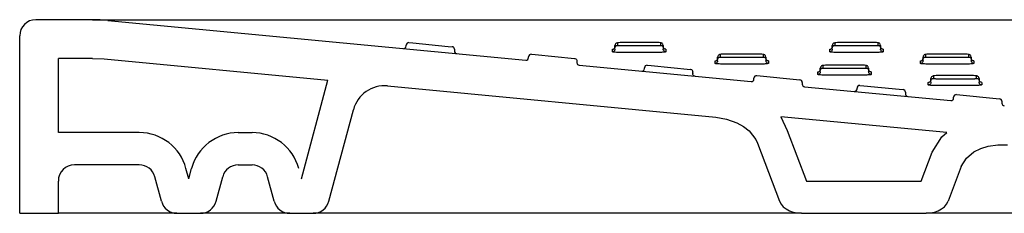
# Model space of a CAD drawing. Header units: millimetres. Extents: x 0 to 0.8, y 0 to 0.06.
# Tile 1 of 4: x 0 to 0.306, y 0 to 0.06. Entities that reach past the tile are written whole.
import ezdxf

# ---------------------------------------------------------------- set-up
doc = ezdxf.new("R2010")
doc.units = ezdxf.units.MM
doc.layers.add('BLOCKS', color=3, linetype='Continuous')

msp = doc.modelspace()

# ---------------------------------------------------------------- linework, layer by layer
at = {"layer": 'BLOCKS', "linetype": 'Continuous'}
for p, q in [((0.02263, 0.06), (0.005, 0.06)), ((0.02263, 0.06), (0.02784, 0.06)), ((0.02736, 0.05978), (0.15712, 0.04746)), ((0.02784, 0.06), (0.4, 0.06)), ((0, 0), (0, 0.055)), ((0.12, 0.05186), (0.12, 0.05211)), ((0.12088, 0.05291), (0.12208, 0.0528)), ((0.12208, 0.0528), (0.13308, 0.05175)), ((0.18484, 0.05096), (0.18484, 0.052)), ((0.19784, 0.05291), (0.18684, 0.05291)), ((0.19984, 0.052), (0.19984, 0.05085)), ((0.25232, 0.05096), (0.25232, 0.052)), ((0.26532, 0.05291), (0.25432, 0.05291)), ((0.26732, 0.052), (0.26732, 0.05085)), ((0.13308, 0.05175), (0.13428, 0.05164)), ((0.135, 0.05084), (0.135, 0.05029)), ((0.15888, 0.0493), (0.16008, 0.04919)), ((0.16008, 0.04919), (0.17228, 0.04803)), ((0.22972, 0.0493), (0.21872, 0.0493)), ((0.29348, 0.0493), (0.28248, 0.0493)), ((0.02263, 0.048), (0.012, 0.048)), ((0.012, 0.025), (0.012, 0.048)), ((0.02263, 0.048), (0.02622, 0.04783)), ((0.02622, 0.04783), (0.0957, 0.04124)), ((0.158, 0.04826), (0.158, 0.04851)), ((0.173, 0.04716), (0.173, 0.04668)), ((0.17372, 0.04588), (0.22712, 0.04082)), ((0.19488, 0.04589), (0.19608, 0.04577)), ((0.21672, 0.04735), (0.21672, 0.0484)), ((0.23172, 0.0484), (0.23172, 0.04724)), ((0.2616, 0.04589), (0.2506, 0.04589)), ((0.28048, 0.04735), (0.28048, 0.0484)), ((0.29548, 0.0484), (0.29548, 0.04724)), ((0.194, 0.04484), (0.194, 0.04509)), ((0.19608, 0.04577), (0.20828, 0.04461)), ((0.209, 0.04382), (0.209, 0.04374)), ((0.209, 0.04334), (0.209, 0.04374)), ((0.209, 0.04334), (0.209, 0.04326)), ((0.2486, 0.04393), (0.2486, 0.04498)), ((0.2636, 0.04498), (0.2636, 0.04383)), ((0.0875, 0.01065), (0.0957, 0.04124)), ((0.228, 0.04161), (0.228, 0.04186)), ((0.22888, 0.04266), (0.24228, 0.04139)), ((0.243, 0.04059), (0.243, 0.04004)), ((0.28293, 0.04071), (0.28293, 0.04175)), ((0.29593, 0.04266), (0.28493, 0.04266)), ((0.29793, 0.04175), (0.29793, 0.0406)), ((0.11421, 0.03948), (0.21615, 0.0298)), ((0.24372, 0.03924), (0.28912, 0.03493)), ((0.26, 0.03857), (0.26, 0.03882)), ((0.26088, 0.03962), (0.26208, 0.03951)), ((0.26208, 0.03951), (0.27308, 0.03846)), ((0.27308, 0.03846), (0.27428, 0.03835)), ((0.275, 0.03755), (0.275, 0.037)), ((0.29088, 0.03677), (0.30428, 0.0355)), ((0.29, 0.03573), (0.29, 0.03598)), ((0.305, 0.03471), (0.305, 0.03415)), ((0.09599, 0.00371), (0.1036, 0.03211)), ((0.03714, 0.025), (0.012, 0.025)), ((0.06786, 0.025), (0.07214, 0.025)), ((0.22912, 0.02176), (0.23596, 0.00371)), ((0.03714, 0.015), (0.017, 0.015)), ((0.0525, 0.01065), (0.05163, 0.01388)), ((0.0525, 0.01065), (0.05337, 0.01388)), ((0.06786, 0.015), (0.07214, 0.015)), ((0.29234, 0.01447), (0.28827, 0.00371)), ((0.012, 0), (0.012, 0.01)), ((0.04401, 0.00371), (0.04197, 0.01129)), ((0.06099, 0.00371), (0.06303, 0.01129)), ((0.07901, 0.00371), (0.07697, 0.01129)), ((0.24427, 0.01), (0.27996, 0.01)), ((0, 0), (0.012, 0)), ((0.017, 0), (0.012, 0)), ((0.04884, 0), (0.017, 0)), ((0.04884, 0), (0.05616, 0)), ((0.07065, 0), (0.05616, 0)), ((0.08384, 0), (0.07065, 0)), ((0.08384, 0), (0.09116, 0)), ((0.1159, 0), (0.09116, 0)), ((0.24279, 0), (0.1159, 0)), ((0.24279, 0), (0.28144, 0)), ((0.38975, 0), (0.28144, 0))]:
    msp.add_line(p, q, dxfattribs=at)
at = {"layer": 'BLOCKS'}
for p, q in [((0.18564, 0.05283), (0.18564, 0.05205)), ((0.19904, 0.05205), (0.19904, 0.05283)), ((0.25312, 0.05283), (0.25312, 0.05205)), ((0.26652, 0.05205), (0.26652, 0.05283)), ((0.18404, 0.05005), (0.18404, 0.05083)), ((0.18484, 0.05085), (0.18484, 0.05125)), ((0.18684, 0.05196), (0.19784, 0.05196)), ((0.19784, 0.04985), (0.18684, 0.04985)), ((0.20064, 0.05083), (0.20064, 0.05005)), ((0.21752, 0.04922), (0.21752, 0.04844)), ((0.23092, 0.04844), (0.23092, 0.04922)), ((0.25152, 0.05005), (0.25152, 0.05083)), ((0.25232, 0.05085), (0.25232, 0.05125)), ((0.25432, 0.05196), (0.26532, 0.05196)), ((0.26532, 0.04985), (0.25432, 0.04985)), ((0.26812, 0.05083), (0.26812, 0.05005)), ((0.28128, 0.04922), (0.28128, 0.04844)), ((0.29468, 0.04844), (0.29468, 0.04922)), ((0.21592, 0.04644), (0.21592, 0.04723)), ((0.21672, 0.04724), (0.21672, 0.04764)), ((0.21872, 0.04836), (0.22972, 0.04836)), ((0.22972, 0.04625), (0.21872, 0.04625)), ((0.23252, 0.04723), (0.23252, 0.04644)), ((0.27968, 0.04644), (0.27968, 0.04723)), ((0.28048, 0.04724), (0.28048, 0.04764)), ((0.28248, 0.04836), (0.29348, 0.04836)), ((0.29348, 0.04625), (0.28248, 0.04625)), ((0.29628, 0.04723), (0.29628, 0.04644)), ((0.2478, 0.04303), (0.2478, 0.04381)), ((0.2486, 0.04383), (0.2486, 0.04423)), ((0.2494, 0.04581), (0.2494, 0.04502)), ((0.2506, 0.04494), (0.2616, 0.04494)), ((0.2616, 0.04283), (0.2506, 0.04283)), ((0.2628, 0.04502), (0.2628, 0.04581)), ((0.2644, 0.04381), (0.2644, 0.04303)), ((0.28213, 0.0398), (0.28213, 0.04058)), ((0.28293, 0.0406), (0.28293, 0.041)), ((0.28373, 0.04258), (0.28373, 0.0418)), ((0.28493, 0.04171), (0.29593, 0.04171)), ((0.29713, 0.0418), (0.29713, 0.04258)), ((0.29873, 0.04058), (0.29873, 0.0398)), ((0.29593, 0.0396), (0.28493, 0.0396))]:
    msp.add_line(p, q, dxfattribs=at)
at = {"layer": 'BLOCKS', "linetype": 'Continuous', "flags": 128}
for points in [[(0.1849, 0.0523), (0.18485, 0.05216), (0.18484, 0.052)], [(0.18684, 0.05291), (0.18643, 0.05291), (0.18598, 0.05288), (0.18558, 0.05283), (0.18539, 0.05278), (0.18522, 0.05269), (0.18505, 0.05255), (0.18491, 0.05233), (0.1849, 0.0523)], [(0.19984, 0.052), (0.19974, 0.05239), (0.19961, 0.05257), (0.19946, 0.05269), (0.19932, 0.05276), (0.19919, 0.05281), (0.19901, 0.05285), (0.19853, 0.0529), (0.19805, 0.05291), (0.19783, 0.05291)], [(0.25238, 0.0523), (0.25233, 0.05216), (0.25232, 0.052)], [(0.25432, 0.05291), (0.25391, 0.05291), (0.25346, 0.05288), (0.25306, 0.05283), (0.25287, 0.05278), (0.2527, 0.05269), (0.25253, 0.05255), (0.25239, 0.05233), (0.25238, 0.0523)], [(0.26732, 0.052), (0.26722, 0.05239), (0.26709, 0.05257), (0.26694, 0.05269), (0.2668, 0.05276), (0.26667, 0.05281), (0.26649, 0.05285), (0.26601, 0.0529), (0.26553, 0.05291), (0.26531, 0.05291)], [(0.21872, 0.04931), (0.21831, 0.0493), (0.21786, 0.04928), (0.21746, 0.04923), (0.21727, 0.04917), (0.2171, 0.04909), (0.21693, 0.04894), (0.21679, 0.04872), (0.21678, 0.0487)], [(0.23172, 0.0484), (0.23162, 0.04878), (0.23149, 0.04896), (0.23134, 0.04908), (0.2312, 0.04916), (0.23107, 0.0492), (0.23089, 0.04924), (0.23041, 0.04929), (0.22993, 0.04931), (0.22971, 0.04931)], [(0.28248, 0.04931), (0.28207, 0.0493), (0.28162, 0.04928), (0.28122, 0.04923), (0.28103, 0.04917), (0.28086, 0.04909), (0.28069, 0.04894), (0.28054, 0.04872), (0.28054, 0.0487)], [(0.29548, 0.0484), (0.29538, 0.04878), (0.29525, 0.04896), (0.2951, 0.04908), (0.29496, 0.04916), (0.29482, 0.0492), (0.29465, 0.04924), (0.29417, 0.04929), (0.29369, 0.04931), (0.29347, 0.04931)], [(0.17228, 0.04803), (0.17228, 0.04803), (0.17241, 0.04801), (0.17271, 0.04785), (0.17289, 0.04764), (0.17297, 0.04745), (0.173, 0.04723)], [(0.21678, 0.0487), (0.21673, 0.04855), (0.21672, 0.0484)], [(0.2506, 0.04589), (0.25019, 0.04589), (0.24974, 0.04586), (0.24934, 0.04581), (0.24915, 0.04576), (0.24898, 0.04567), (0.24881, 0.04553), (0.24867, 0.0453), (0.24866, 0.04528)], [(0.2636, 0.04498), (0.2635, 0.04536), (0.26337, 0.04554), (0.26322, 0.04567), (0.26308, 0.04574), (0.26295, 0.04579), (0.26277, 0.04582), (0.26229, 0.04587), (0.26181, 0.04589), (0.26159, 0.04589)], [(0.28053, 0.0487), (0.28049, 0.04855), (0.28048, 0.0484)], [(0.209, 0.04382), (0.20897, 0.04404), (0.20889, 0.04422), (0.20871, 0.04443), (0.20841, 0.04459), (0.20828, 0.04461), (0.20828, 0.04461)], [(0.20972, 0.04247), (0.20972, 0.04247), (0.20959, 0.04249), (0.20929, 0.04265), (0.20911, 0.04286), (0.20903, 0.04304), (0.209, 0.04326)], [(0.24866, 0.04528), (0.24861, 0.04513), (0.2486, 0.04498)], [(0.28299, 0.04205), (0.28294, 0.04191), (0.28293, 0.04175)], [(0.28493, 0.04266), (0.28452, 0.04266), (0.28407, 0.04263), (0.28367, 0.04258), (0.28348, 0.04253), (0.28331, 0.04244), (0.28314, 0.0423), (0.283, 0.04208), (0.28299, 0.04205)], [(0.29793, 0.04175), (0.29783, 0.04213), (0.2977, 0.04232), (0.29755, 0.04244), (0.29741, 0.04251), (0.29728, 0.04256), (0.2971, 0.0426), (0.29662, 0.04265), (0.29614, 0.04266), (0.29592, 0.04266)], [(0.21615, 0.0298), (0.2195, 0.0292), (0.2227, 0.02804), (0.2247, 0.02692), (0.2265, 0.02551), (0.2286, 0.02288), (0.22912, 0.02176)], [(0.27996, 0.01), (0.28333, 0.01891), (0.28631, 0.02372), (0.28785, 0.02501), (0.23637, 0.02989), (0.23834, 0.02565), (0.24427, 0.01)], [(0.29234, 0.01447), (0.29396, 0.01707), (0.2963, 0.01902), (0.29842, 0.02009), (0.30069, 0.02081), (0.30368, 0.02126), (0.30671, 0.02121)], [(0.23596, 0.00371), (0.23642, 0.00283), (0.2371, 0.00203), (0.23798, 0.00133), (0.23903, 0.00077), (0.24021, 0.00035), (0.24148, 0.00009), (0.24279, 0)], [(0.28144, 0), (0.28275, 0.00009), (0.28402, 0.00035), (0.2852, 0.00077), (0.28625, 0.00133), (0.28713, 0.00203), (0.28781, 0.00283), (0.28827, 0.00371)]]:
    msp.add_lwpolyline(points, dxfattribs=at)
at = {"layer": 'BLOCKS', "flags": 128}
for points in [[(0.18484, 0.05125), (0.18485, 0.05141), (0.1849, 0.05156), (0.18497, 0.05169), (0.18507, 0.05181), (0.18519, 0.05191), (0.18533, 0.05199), (0.18548, 0.05203), (0.18564, 0.05205)], [(0.18564, 0.05205), (0.18566, 0.05203), (0.18573, 0.05202), (0.18584, 0.052), (0.18599, 0.05199), (0.18617, 0.05198), (0.18638, 0.05197), (0.1866, 0.05196), (0.18684, 0.05196)], [(0.19784, 0.05196), (0.19805, 0.05196), (0.19825, 0.05197), (0.19844, 0.05197), (0.19861, 0.05198), (0.19876, 0.05199), (0.19888, 0.05201), (0.19897, 0.05202), (0.19902, 0.05203), (0.19904, 0.05205)], [(0.19904, 0.05205), (0.19919, 0.05203), (0.19934, 0.05199), (0.19948, 0.05191), (0.1996, 0.05181), (0.1997, 0.05169), (0.19978, 0.05156), (0.19982, 0.05141), (0.19984, 0.05125)], [(0.25232, 0.05125), (0.25233, 0.05141), (0.25238, 0.05156), (0.25245, 0.05169), (0.25255, 0.05181), (0.25267, 0.05191), (0.25281, 0.05199), (0.25296, 0.05203), (0.25312, 0.05205)], [(0.25312, 0.05205), (0.25314, 0.05203), (0.25321, 0.05202), (0.25332, 0.052), (0.25347, 0.05199), (0.25365, 0.05198), (0.25386, 0.05197), (0.25408, 0.05196), (0.25432, 0.05196)], [(0.26532, 0.05196), (0.26553, 0.05196), (0.26573, 0.05197), (0.26592, 0.05197), (0.26609, 0.05198), (0.26624, 0.05199), (0.26636, 0.05201), (0.26645, 0.05202), (0.2665, 0.05203), (0.26652, 0.05205)], [(0.26652, 0.05205), (0.26667, 0.05203), (0.26682, 0.05199), (0.26696, 0.05191), (0.26708, 0.05181), (0.26718, 0.05169), (0.26726, 0.05156), (0.2673, 0.05141), (0.26732, 0.05125)], [(0.18404, 0.05083), (0.18419, 0.05085), (0.18434, 0.05089), (0.18448, 0.05097), (0.1846, 0.05107), (0.1847, 0.05119), (0.18478, 0.05132), (0.18482, 0.05147), (0.18484, 0.05163)], [(0.18484, 0.05085), (0.18482, 0.05069), (0.18478, 0.05054), (0.1847, 0.05041), (0.1846, 0.05028), (0.18448, 0.05019), (0.18434, 0.05011), (0.18419, 0.05007), (0.18404, 0.05005)], [(0.18684, 0.04985), (0.18629, 0.04986), (0.18577, 0.04987), (0.18528, 0.04989), (0.18486, 0.04991), (0.18451, 0.04994), (0.18425, 0.04997), (0.18409, 0.05001), (0.18404, 0.05005)], [(0.20064, 0.05005), (0.2006, 0.05002), (0.20047, 0.04998), (0.20026, 0.04995), (0.19998, 0.04992), (0.19964, 0.0499), (0.19924, 0.04988), (0.1988, 0.04986), (0.19832, 0.04986), (0.19784, 0.04985)], [(0.20064, 0.05083), (0.20048, 0.05085), (0.20033, 0.05089), (0.20019, 0.05097), (0.20007, 0.05107), (0.19997, 0.05119), (0.1999, 0.05132), (0.19985, 0.05147), (0.19984, 0.05163)], [(0.20064, 0.05005), (0.20048, 0.05007), (0.20033, 0.05011), (0.20019, 0.05019), (0.20007, 0.05028), (0.19997, 0.05041), (0.1999, 0.05054), (0.19985, 0.05069), (0.19984, 0.05085)], [(0.25152, 0.05083), (0.25167, 0.05085), (0.25182, 0.05089), (0.25196, 0.05097), (0.25208, 0.05107), (0.25218, 0.05119), (0.25226, 0.05132), (0.2523, 0.05147), (0.25232, 0.05163)], [(0.25232, 0.05085), (0.2523, 0.05069), (0.25226, 0.05054), (0.25218, 0.05041), (0.25208, 0.05028), (0.25196, 0.05019), (0.25182, 0.05011), (0.25167, 0.05007), (0.25152, 0.05005)], [(0.25432, 0.04985), (0.25377, 0.04986), (0.25325, 0.04987), (0.25276, 0.04989), (0.25234, 0.04991), (0.25199, 0.04994), (0.25173, 0.04997), (0.25157, 0.05001), (0.25152, 0.05005)], [(0.26812, 0.05005), (0.26808, 0.05002), (0.26795, 0.04998), (0.26774, 0.04995), (0.26746, 0.04992), (0.26712, 0.0499), (0.26672, 0.04988), (0.26628, 0.04986), (0.2658, 0.04986), (0.26532, 0.04985)], [(0.26812, 0.05083), (0.26796, 0.05085), (0.26781, 0.05089), (0.26767, 0.05097), (0.26755, 0.05107), (0.26745, 0.05119), (0.26738, 0.05132), (0.26733, 0.05147), (0.26732, 0.05163)], [(0.26812, 0.05005), (0.26796, 0.05007), (0.26781, 0.05011), (0.26767, 0.05019), (0.26755, 0.05028), (0.26745, 0.05041), (0.26738, 0.05054), (0.26733, 0.05069), (0.26732, 0.05085)], [(0.21592, 0.04723), (0.21607, 0.04724), (0.21622, 0.04729), (0.21636, 0.04736), (0.21648, 0.04746), (0.21658, 0.04758), (0.21666, 0.04772), (0.2167, 0.04787), (0.21672, 0.04802)], [(0.21672, 0.04724), (0.2167, 0.04709), (0.21666, 0.04694), (0.21658, 0.0468), (0.21648, 0.04668), (0.21636, 0.04658), (0.21622, 0.0465), (0.21607, 0.04646), (0.21592, 0.04644)], [(0.21872, 0.04625), (0.21817, 0.04625), (0.21765, 0.04626), (0.21716, 0.04628), (0.21674, 0.0463), (0.21639, 0.04633), (0.21613, 0.04637), (0.21597, 0.04641), (0.21592, 0.04644)], [(0.21672, 0.04764), (0.21673, 0.0478), (0.21678, 0.04795), (0.21685, 0.04809), (0.21695, 0.04821), (0.21707, 0.04831), (0.21721, 0.04838), (0.21736, 0.04843), (0.21752, 0.04844)], [(0.21752, 0.04844), (0.21754, 0.04842), (0.21761, 0.04841), (0.21772, 0.04839), (0.21787, 0.04838), (0.21805, 0.04837), (0.21826, 0.04836), (0.21848, 0.04836), (0.21872, 0.04836)], [(0.22972, 0.04836), (0.22993, 0.04836), (0.23013, 0.04836), (0.23032, 0.04837), (0.23049, 0.04838), (0.23064, 0.04839), (0.23076, 0.0484), (0.23085, 0.04841), (0.2309, 0.04843), (0.23092, 0.04844)], [(0.23252, 0.04644), (0.23248, 0.04641), (0.23235, 0.04638), (0.23214, 0.04634), (0.23186, 0.04632), (0.23152, 0.04629), (0.23112, 0.04627), (0.23068, 0.04626), (0.2302, 0.04625), (0.22972, 0.04625)], [(0.23092, 0.04844), (0.23107, 0.04843), (0.23122, 0.04838), (0.23136, 0.04831), (0.23148, 0.04821), (0.23158, 0.04809), (0.23166, 0.04795), (0.2317, 0.0478), (0.23172, 0.04764)], [(0.23252, 0.04723), (0.23236, 0.04724), (0.23221, 0.04729), (0.23207, 0.04736), (0.23195, 0.04746), (0.23185, 0.04758), (0.23178, 0.04772), (0.23173, 0.04787), (0.23172, 0.04802)], [(0.23252, 0.04644), (0.23236, 0.04646), (0.23221, 0.0465), (0.23207, 0.04658), (0.23195, 0.04668), (0.23185, 0.0468), (0.23178, 0.04694), (0.23173, 0.04709), (0.23172, 0.04724)], [(0.27968, 0.04723), (0.27983, 0.04724), (0.27998, 0.04729), (0.28012, 0.04736), (0.28024, 0.04746), (0.28034, 0.04758), (0.28041, 0.04772), (0.28046, 0.04787), (0.28048, 0.04802)], [(0.28048, 0.04724), (0.28046, 0.04709), (0.28041, 0.04694), (0.28034, 0.0468), (0.28024, 0.04668), (0.28012, 0.04658), (0.27998, 0.0465), (0.27983, 0.04646), (0.27968, 0.04644)], [(0.28248, 0.04625), (0.28193, 0.04625), (0.2814, 0.04626), (0.28092, 0.04628), (0.2805, 0.0463), (0.28015, 0.04633), (0.27989, 0.04637), (0.27973, 0.04641), (0.27968, 0.04644)], [(0.28048, 0.04764), (0.28049, 0.0478), (0.28054, 0.04795), (0.28061, 0.04809), (0.28071, 0.04821), (0.28083, 0.04831), (0.28097, 0.04838), (0.28112, 0.04843), (0.28128, 0.04844)], [(0.28128, 0.04844), (0.2813, 0.04842), (0.28137, 0.04841), (0.28148, 0.04839), (0.28163, 0.04838), (0.28181, 0.04837), (0.28202, 0.04836), (0.28224, 0.04836), (0.28248, 0.04836)], [(0.29348, 0.04836), (0.29368, 0.04836), (0.29389, 0.04836), (0.29408, 0.04837), (0.29425, 0.04838), (0.29439, 0.04839), (0.29451, 0.0484), (0.2946, 0.04841), (0.29466, 0.04843), (0.29468, 0.04844)], [(0.29628, 0.04644), (0.29623, 0.04641), (0.29611, 0.04638), (0.2959, 0.04634), (0.29562, 0.04632), (0.29528, 0.04629), (0.29488, 0.04627), (0.29443, 0.04626), (0.29396, 0.04625), (0.29348, 0.04625)], [(0.29468, 0.04844), (0.29483, 0.04843), (0.29498, 0.04838), (0.29512, 0.04831), (0.29524, 0.04821), (0.29534, 0.04809), (0.29541, 0.04795), (0.29546, 0.0478), (0.29548, 0.04764)], [(0.29628, 0.04723), (0.29612, 0.04724), (0.29597, 0.04729), (0.29583, 0.04736), (0.29571, 0.04746), (0.29561, 0.04758), (0.29554, 0.04772), (0.29549, 0.04787), (0.29548, 0.04802)], [(0.29628, 0.04644), (0.29612, 0.04646), (0.29597, 0.0465), (0.29583, 0.04658), (0.29571, 0.04668), (0.29561, 0.0468), (0.29554, 0.04694), (0.29549, 0.04709), (0.29548, 0.04724)], [(0.2478, 0.04381), (0.24795, 0.04382), (0.2481, 0.04387), (0.24824, 0.04394), (0.24836, 0.04404), (0.24846, 0.04416), (0.24854, 0.0443), (0.24858, 0.04445), (0.2486, 0.04461)], [(0.2486, 0.04383), (0.24858, 0.04367), (0.24854, 0.04352), (0.24846, 0.04338), (0.24836, 0.04326), (0.24824, 0.04316), (0.2481, 0.04309), (0.24795, 0.04304), (0.2478, 0.04303)], [(0.2506, 0.04283), (0.25005, 0.04283), (0.24953, 0.04284), (0.24904, 0.04286), (0.24862, 0.04289), (0.24827, 0.04292), (0.24801, 0.04295), (0.24785, 0.04299), (0.2478, 0.04303)], [(0.2486, 0.04423), (0.24861, 0.04438), (0.24866, 0.04453), (0.24873, 0.04467), (0.24883, 0.04479), (0.24895, 0.04489), (0.24909, 0.04496), (0.24924, 0.04501), (0.2494, 0.04502)], [(0.2494, 0.04502), (0.24942, 0.04501), (0.24949, 0.04499), (0.2496, 0.04498), (0.24975, 0.04496), (0.24993, 0.04495), (0.25014, 0.04495), (0.25036, 0.04494), (0.2506, 0.04494)], [(0.2616, 0.04494), (0.26181, 0.04494), (0.26201, 0.04494), (0.2622, 0.04495), (0.26237, 0.04496), (0.26252, 0.04497), (0.26264, 0.04498), (0.26273, 0.04499), (0.26278, 0.04501), (0.2628, 0.04502)], [(0.2644, 0.04303), (0.26436, 0.04299), (0.26423, 0.04296), (0.26402, 0.04293), (0.26374, 0.0429), (0.2634, 0.04287), (0.263, 0.04285), (0.26256, 0.04284), (0.26208, 0.04283), (0.2616, 0.04283)], [(0.2628, 0.04502), (0.26295, 0.04501), (0.2631, 0.04496), (0.26324, 0.04489), (0.26336, 0.04479), (0.26346, 0.04467), (0.26354, 0.04453), (0.26358, 0.04438), (0.2636, 0.04423)], [(0.2644, 0.04381), (0.26424, 0.04382), (0.26409, 0.04387), (0.26395, 0.04394), (0.26383, 0.04404), (0.26373, 0.04416), (0.26366, 0.0443), (0.26361, 0.04445), (0.2636, 0.04461)], [(0.2644, 0.04303), (0.26424, 0.04304), (0.26409, 0.04309), (0.26395, 0.04316), (0.26383, 0.04326), (0.26373, 0.04338), (0.26366, 0.04352), (0.26361, 0.04367), (0.2636, 0.04383)], [(0.28213, 0.04058), (0.28228, 0.0406), (0.28243, 0.04064), (0.28257, 0.04072), (0.28269, 0.04081), (0.28279, 0.04094), (0.28287, 0.04107), (0.28291, 0.04122), (0.28293, 0.04138)], [(0.28293, 0.0406), (0.28291, 0.04044), (0.28287, 0.04029), (0.28279, 0.04015), (0.28269, 0.04003), (0.28257, 0.03993), (0.28243, 0.03986), (0.28228, 0.03982), (0.28213, 0.0398)], [(0.28493, 0.0396), (0.28438, 0.0396), (0.28386, 0.03962), (0.28337, 0.03963), (0.28295, 0.03966), (0.2826, 0.03969), (0.28234, 0.03972), (0.28218, 0.03976), (0.28213, 0.0398)], [(0.28293, 0.041), (0.28294, 0.04115), (0.28299, 0.0413), (0.28306, 0.04144), (0.28316, 0.04156), (0.28328, 0.04166), (0.28342, 0.04174), (0.28357, 0.04178), (0.28373, 0.0418)], [(0.28373, 0.0418), (0.28375, 0.04178), (0.28382, 0.04176), (0.28393, 0.04175), (0.28408, 0.04174), (0.28426, 0.04173), (0.28447, 0.04172), (0.28469, 0.04171), (0.28493, 0.04171)], [(0.29593, 0.04171), (0.29614, 0.04171), (0.29634, 0.04172), (0.29653, 0.04172), (0.2967, 0.04173), (0.29685, 0.04174), (0.29697, 0.04175), (0.29706, 0.04177), (0.29711, 0.04178), (0.29713, 0.0418)], [(0.29873, 0.0398), (0.29869, 0.03977), (0.29856, 0.03973), (0.29835, 0.0397), (0.29807, 0.03967), (0.29773, 0.03965), (0.29733, 0.03963), (0.29689, 0.03961), (0.29641, 0.0396), (0.29593, 0.0396)], [(0.29713, 0.0418), (0.29728, 0.04178), (0.29743, 0.04174), (0.29757, 0.04166), (0.29769, 0.04156), (0.29779, 0.04144), (0.29787, 0.0413), (0.29791, 0.04115), (0.29793, 0.041)], [(0.29873, 0.04058), (0.29857, 0.0406), (0.29842, 0.04064), (0.29828, 0.04072), (0.29816, 0.04081), (0.29806, 0.04094), (0.29799, 0.04107), (0.29794, 0.04122), (0.29793, 0.04138)], [(0.29873, 0.0398), (0.29857, 0.03982), (0.29842, 0.03986), (0.29828, 0.03993), (0.29816, 0.04003), (0.29806, 0.04015), (0.29799, 0.04029), (0.29794, 0.04044), (0.29793, 0.0406)]]:
    msp.add_lwpolyline(points, dxfattribs=at)
at = {"layer": 'BLOCKS', "linetype": 'Continuous'}
for centre, radius, start, end in [((0.005, 0.055), 0.005, 90, 180), ((0.02263, 0.01), 0.05, 84.578, 90), ((0.1208, 0.05211), 0.0008, 84.578, 180), ((0.1192, 0.05186), 0.0008, 264.578, 0), ((0.1342, 0.05084), 0.0008, 0, 84.578), ((0.1358, 0.05029), 0.0008, 180, 264.578), ((0.1588, 0.04851), 0.0008, 84.578, 180), ((0.1572, 0.04826), 0.0008, 264.578, 0), ((0.1738, 0.04668), 0.0008, 180, 264.578), ((0.1948, 0.04509), 0.0008, 84.578, 180), ((0.1932, 0.04484), 0.0008, 264.578, 0), ((0.2272, 0.04161), 0.0008, 264.578, 0), ((0.2288, 0.04186), 0.0008, 84.578, 180), ((0.2422, 0.04059), 0.0008, 0, 84.578), ((0.2438, 0.04004), 0.0008, 180, 264.578), ((0.11326, 0.02952), 0.01, 84.578, 165), ((0.2592, 0.03857), 0.0008, 264.578, 0), ((0.2608, 0.03882), 0.0008, 84.578, 180), ((0.2742, 0.03755), 0.0008, 0, 84.578), ((0.2758, 0.037), 0.0008, 180, 264.578), ((0.2908, 0.03598), 0.0008, 84.578, 180), ((0.2892, 0.03573), 0.0008, 264.578, 0), ((0.3042, 0.03471), 0.0008, 0, 84.578), ((0.3058, 0.03415), 0.0008, 180, 264.578), ((0.03714, 0.01), 0.015, 15, 90), ((0.06786, 0.01), 0.015, 90, 165), ((0.07214, 0.01), 0.015, 15, 90), ((0.017, 0.01), 0.005, 90, 180), ((0.03714, 0.01), 0.005, 15, 90), ((0.06786, 0.01), 0.005, 90, 165), ((0.07214, 0.01), 0.005, 15, 90), ((0.04884, 0.005), 0.005, 195, 270), ((0.05616, 0.005), 0.005, 270, 345), ((0.08384, 0.005), 0.005, 195, 270), ((0.09116, 0.005), 0.005, 270, 345)]:
    msp.add_arc(centre, radius, start, end, dxfattribs=at)

doc.saveas('drawing.dxf')
